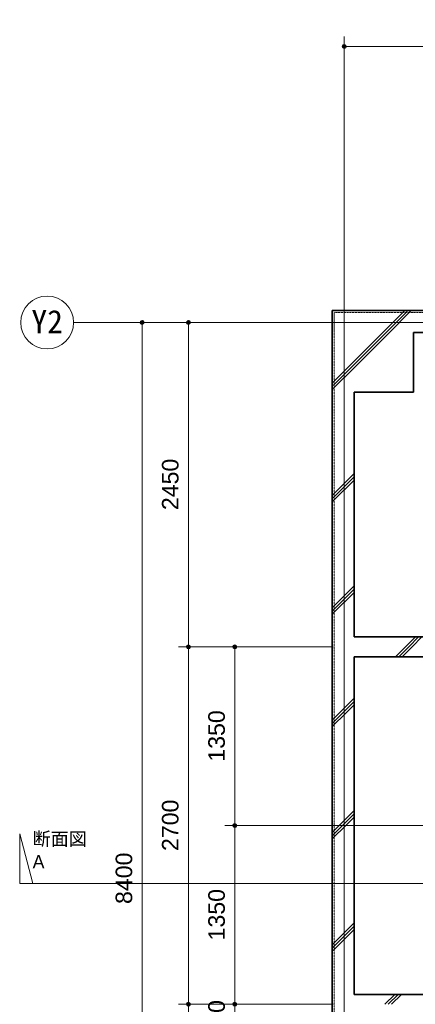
# Model space of a CAD drawing. Header units: millimetres. Extents: x -6159 to 97970, y -8550 to 14941.
# Tile 2 of 37: x -6159 to -3169, y -1676 to 5761. Entities that reach past the tile are written whole.
import ezdxf

# ---------------------------------------------------------------- set-up
doc = ezdxf.new("R2010")
doc.units = ezdxf.units.MM
doc.linetypes.add('1TS06', pattern=[31.5, 30, -0.75, 0, -0.75])
doc.linetypes.add('HA02', pattern=[2.25, 1.5, -0.75])
for name, color, linetype, lineweight in [('A-ANNO-DIMS', 211, 'Continuous', 9), ('A-ANNO-DIMS-50', 211, 'Continuous', 9), ('A-DETL-HDLN', 90, 'HA02', 18), ('A-WALL', 113, 'Continuous', 18), ('A-WALL-PATT', 111, 'Continuous', 35), ('G-ANNO-SYMB', 111, 'Continuous', 9), ('S-GRID', 1, 'Continuous', 9), ('S-GRID-IDEN', 1, 'Continuous', 9)]:
    doc.layers.add(name, color=color, linetype=linetype, lineweight=lineweight)
doc.styles.add('Arial', font='arial.ttf', dxfattribs={"height": 125})
doc.styles.add('MS UI Gothic', font='MS UI Gothic.ttf', dxfattribs={"height": 100})
doc.styles.add('ＭＳ ゴシック', font='MS Gothic.ttf', dxfattribs={"height": 175})
doc.dimstyles.new('点線_-_2_5_mm', dxfattribs={"dimscale": 304.8, "dimtxt": 127.532425, "dimasz": 0.328084, "dimexe": 0.246063, "dimexo": 0.246063, "dimgap": 0.123031, "dimtad": 1, "dimdec": 1, "dimrnd": 0.1, "dimdsep": 46, "dimtxsty": 'Arial', "dimblk1": 'DOTSMALL', "dimblk2": 'DOTSMALL', "dimsah": 1, "dimcen": 0.09, "dimazin": 0, "dimtfac": 1, "dimtdec": 4, "dimtix": 1, "dimtmove": 0, "dimatfit": 3, "dimfxl": 1, "dimtvp": 1, "dimtolj": 1, "dimtzin": 0, "dimarcsym": 2})
pattern_1 = [(45, (0, 0), (-424.264, 424.264), []), (45, (25, 0), (-424.264, 424.264), []), (45, (-25, 0), (-424.264, 424.264), [])]

# ---------------------------------------------------------------- blocks, each defined once
blk = doc.blocks.new('通芯 - 円 8mm-600091-印刷用1FL')
at = {"layer": 'S-GRID-IDEN'}
blk.add_circle((0, 0), 4, dxfattribs=at)
blk = doc.blocks.new('DIMBLOCK4-印刷用1FL')
at = {"layer": 'A-ANNO-DIMS-50', "lineweight": 35}
h = blk.add_hatch(color=256, dxfattribs=at)
edge = h.paths.add_edge_path()
edge.add_arc((-3706.8, 5558.8), 12.5, 0, 360)
h = blk.add_hatch(color=256, dxfattribs=at)
edge = h.paths.add_edge_path()
edge.add_arc((-706.8, 5558.8), 12.5, 0, 360)
at = {"layer": 'A-ANNO-DIMS-50'}
for p, q in [((-3706.8, 5558.8), (-3706.8, 5633.8)), ((-706.8, 5558.8), (-706.8, 5633.8)), ((-3706.8, 5558.8), (-706.8, 5558.8)), ((-3706.8, 5558.8), (-3706.8, 5501.5)), ((-706.8, 5558.8), (-706.8, 3556.1))]:
    blk.add_line(p, q, dxfattribs=at)
at = {"layer": 'A-ANNO-DIMS-50', "lineweight": 35}
for centre in [(-3706.8, 5558.8), (-706.8, 5558.8)]:
    blk.add_circle(centre, 12.5, dxfattribs=at)
at = {"layer": 'A-ANNO-DIMS-50', "color": 0, "insert": (-2399, 5758.6), "char_height": 125, "width": 461.471, "attachment_point": 1, "line_spacing_factor": 0.941778, "style": 'Arial'}
blk.add_mtext('3000', dxfattribs=at)
blk = doc.blocks.new('_DotSmall')
at = {"color": 0, "linetype": 'ByBlock', "const_width": 0.5}
blk.add_lwpolyline([(-0.0625, 0, 1), (0.0625, 0, 1)], format="xyb", close=True, dxfattribs=at)
blk = doc.blocks.new('DIMBLOCK7-印刷用1FL')
at = {"layer": 'A-ANNO-DIMS-50', "lineweight": 35}
h = blk.add_hatch(color=256, dxfattribs=at)
edge = h.paths.add_edge_path()
edge.add_arc((-4534.1, 1023.6), 12.5, 0, 360)
h = blk.add_hatch(color=256, dxfattribs=at)
edge = h.paths.add_edge_path()
edge.add_arc((-4534.1, -326.4), 12.5, 0, 360)
at = {"layer": 'A-ANNO-DIMS-50'}
for p, q in [((-4534.1, 1023.6), (-4609.1, 1023.6)), ((-4534.1, 1023.6), (-4534.1, -326.4)), ((-4534.1, 1023.6), (-3977.8, 1023.6)), ((-4534.1, -326.4), (-4609.1, -326.4)), ((-4534.1, -326.4), (-2256.8, -326.4))]:
    blk.add_line(p, q, dxfattribs=at)
at = {"layer": 'A-ANNO-DIMS-50', "lineweight": 35}
for centre in [(-4534.1, 1023.6), (-4534.1, -326.4)]:
    blk.add_circle(centre, 12.5, dxfattribs=at)
at = {"layer": 'A-ANNO-DIMS-50', "color": 0, "insert": (-4733.9, 156.3), "char_height": 125, "width": 461.471, "attachment_point": 1, "rotation": 90, "line_spacing_factor": 0.941778, "style": 'Arial'}
blk.add_mtext('1350', dxfattribs=at)
blk = doc.blocks.new('DIMBLOCK8-印刷用1FL')
at = {"layer": 'A-ANNO-DIMS-50', "lineweight": 35}
h = blk.add_hatch(color=256, dxfattribs=at)
edge = h.paths.add_edge_path()
edge.add_arc((-4534.1, -326.4), 12.5, 0, 360)
h = blk.add_hatch(color=256, dxfattribs=at)
edge = h.paths.add_edge_path()
edge.add_arc((-4534.1, -1676.4), 12.5, 0, 360)
at = {"layer": 'A-ANNO-DIMS-50'}
for p, q in [((-4534.1, -326.4), (-4609.1, -326.4)), ((-4534.1, -326.4), (-4534.1, -1676.4)), ((-4534.1, -326.4), (-2256.8, -326.4)), ((-4534.1, -1676.4), (-4609.1, -1676.4)), ((-4534.1, -1676.4), (-3789.3, -1676.4))]:
    blk.add_line(p, q, dxfattribs=at)
at = {"layer": 'A-ANNO-DIMS-50', "lineweight": 35}
for centre in [(-4534.1, -326.4), (-4534.1, -1676.4)]:
    blk.add_circle(centre, 12.5, dxfattribs=at)
at = {"layer": 'A-ANNO-DIMS-50', "color": 0, "insert": (-4733.9, -1193.7), "char_height": 125, "width": 461.471, "attachment_point": 1, "rotation": 90, "line_spacing_factor": 0.941778, "style": 'Arial'}
blk.add_mtext('1350', dxfattribs=at)
blk = doc.blocks.new('DIMBLOCK9-印刷用1FL')
at = {"layer": 'A-ANNO-DIMS-50', "lineweight": 35}
h = blk.add_hatch(color=256, dxfattribs=at)
edge = h.paths.add_edge_path()
edge.add_arc((-4534.1, -1676.4), 12.5, 0, 360)
h = blk.add_hatch(color=256, dxfattribs=at)
edge = h.paths.add_edge_path()
edge.add_arc((-4534.1, -1906.4), 12.5, 0, 360)
at = {"layer": 'A-ANNO-DIMS-50'}
for p, q in [((-4534.1, -1676.4), (-4609.1, -1676.4)), ((-4534.1, -1676.4), (-4534.1, -1906.4)), ((-4534.1, -1676.4), (-3789.3, -1676.4)), ((-4534.1, -1906.4), (-4609.1, -1906.4)), ((-4534.1, -1906.4), (-2656.8, -1906.4))]:
    blk.add_line(p, q, dxfattribs=at)
at = {"layer": 'A-ANNO-DIMS-50', "lineweight": 35}
for centre in [(-4534.1, -1676.4), (-4534.1, -1906.4)]:
    blk.add_circle(centre, 12.5, dxfattribs=at)
at = {"layer": 'A-ANNO-DIMS-50', "color": 0, "insert": (-4733.9, -1935.6), "char_height": 125, "width": 346.103, "attachment_point": 1, "rotation": 90, "line_spacing_factor": 0.941778, "style": 'Arial'}
blk.add_mtext('230', dxfattribs=at)
blk = doc.blocks.new('断面図 - 断面記号 - 黒-91059-印刷用1FL')
at = {"layer": 'G-ANNO-SYMB'}
for p, q in [((-1.5, 0), (-3.5, 7.5)), ((-3.5, 7.5), (-3.5, 0)), ((0, 0), (-3.5, 0)), ((-3.5, 0), (-1.5, 0))]:
    blk.add_line(p, q, dxfattribs=at)
blk = doc.blocks.new('DIMBLOCK12-印刷用1FL')
at = {"layer": 'A-ANNO-DIMS-50', "lineweight": 35}
h = blk.add_hatch(color=256, dxfattribs=at)
edge = h.paths.add_edge_path()
edge.add_arc((-5234.1, 3473.6), 12.5, 0, 360)
h = blk.add_hatch(color=256, dxfattribs=at)
edge = h.paths.add_edge_path()
edge.add_arc((-5234.1, -4926.4), 12.5, 0, 360)
at = {"layer": 'A-ANNO-DIMS-50'}
for p, q in [((-5234.1, 3473.6), (-5291.5, 3473.6)), ((-5234.1, 3473.6), (-5234.1, -4926.4)), ((-5234.1, 3473.6), (-5159.1, 3473.6)), ((-5234.1, -4926.4), (-5291.5, -4926.4)), ((-5234.1, -4926.4), (-5159.1, -4926.4))]:
    blk.add_line(p, q, dxfattribs=at)
at = {"layer": 'A-ANNO-DIMS-50', "lineweight": 35}
for centre in [(-5234.1, 3473.6), (-5234.1, -4926.4)]:
    blk.add_circle(centre, 12.5, dxfattribs=at)
at = {"layer": 'A-ANNO-DIMS-50', "color": 0, "insert": (-5433.9, -918.7), "char_height": 125, "width": 461.471, "attachment_point": 1, "rotation": 90, "line_spacing_factor": 0.941778, "style": 'Arial'}
blk.add_mtext('8400', dxfattribs=at)
blk = doc.blocks.new('DIMBLOCK63-印刷用1FL')
at = {"layer": 'A-ANNO-DIMS-50', "lineweight": 35}
h = blk.add_hatch(color=256, dxfattribs=at)
edge = h.paths.add_edge_path()
edge.add_arc((-4884.1, 3473.6), 12.5, 0, 360)
h = blk.add_hatch(color=256, dxfattribs=at)
edge = h.paths.add_edge_path()
edge.add_arc((-4884.1, 1023.6), 12.5, 0, 360)
at = {"layer": 'A-ANNO-DIMS-50'}
for p, q in [((-4884.1, 3473.6), (-4941.5, 3473.6)), ((-4884.1, 3473.6), (-4884.1, 1023.6)), ((-4884.1, 3473.6), (-4809.1, 3473.6)), ((-4884.1, 1023.6), (-4959.1, 1023.6)), ((-4884.1, 1023.6), (-3789.3, 1023.6))]:
    blk.add_line(p, q, dxfattribs=at)
at = {"layer": 'A-ANNO-DIMS-50', "lineweight": 35}
for centre in [(-4884.1, 3473.6), (-4884.1, 1023.6)]:
    blk.add_circle(centre, 12.5, dxfattribs=at)
at = {"layer": 'A-ANNO-DIMS-50', "color": 0, "insert": (-5083.9, 2056.3), "char_height": 125, "width": 461.471, "attachment_point": 1, "rotation": 90, "line_spacing_factor": 0.941778, "style": 'Arial'}
blk.add_mtext('2450', dxfattribs=at)
blk = doc.blocks.new('DIMBLOCK64-印刷用1FL')
at = {"layer": 'A-ANNO-DIMS-50', "lineweight": 35}
h = blk.add_hatch(color=256, dxfattribs=at)
edge = h.paths.add_edge_path()
edge.add_arc((-4884.1, 1023.6), 12.5, 0, 360)
h = blk.add_hatch(color=256, dxfattribs=at)
edge = h.paths.add_edge_path()
edge.add_arc((-4884.1, -1676.4), 12.5, 0, 360)
at = {"layer": 'A-ANNO-DIMS-50'}
for p, q in [((-4884.1, 1023.6), (-4959.1, 1023.6)), ((-4884.1, 1023.6), (-4884.1, -1676.4)), ((-4884.1, 1023.6), (-3789.3, 1023.6)), ((-4884.1, -1676.4), (-4959.1, -1676.4)), ((-4884.1, -1676.4), (-3789.3, -1676.4))]:
    blk.add_line(p, q, dxfattribs=at)
at = {"layer": 'A-ANNO-DIMS-50', "lineweight": 35}
for centre in [(-4884.1, 1023.6), (-4884.1, -1676.4)]:
    blk.add_circle(centre, 12.5, dxfattribs=at)
at = {"layer": 'A-ANNO-DIMS-50', "color": 0, "insert": (-5083.9, -518.7), "char_height": 125, "width": 461.471, "attachment_point": 1, "rotation": 90, "line_spacing_factor": 0.941778, "style": 'Arial'}
blk.add_mtext('2700', dxfattribs=at)
blk = doc.blocks.new('DIMBLOCK65-印刷用1FL')
at = {"layer": 'A-ANNO-DIMS-50', "lineweight": 35}
h = blk.add_hatch(color=256, dxfattribs=at)
edge = h.paths.add_edge_path()
edge.add_arc((-4884.1, -1676.4), 12.5, 0, 360)
h = blk.add_hatch(color=256, dxfattribs=at)
edge = h.paths.add_edge_path()
edge.add_arc((-4884.1, -4926.4), 12.5, 0, 360)
at = {"layer": 'A-ANNO-DIMS-50'}
for p, q in [((-4884.1, -1676.4), (-4959.1, -1676.4)), ((-4884.1, -1676.4), (-4884.1, -4926.4)), ((-4884.1, -1676.4), (-3789.3, -1676.4)), ((-4884.1, -4926.4), (-4941.5, -4926.4)), ((-4884.1, -4926.4), (-4809.1, -4926.4))]:
    blk.add_line(p, q, dxfattribs=at)
at = {"layer": 'A-ANNO-DIMS-50', "lineweight": 35}
for centre in [(-4884.1, -1676.4), (-4884.1, -4926.4)]:
    blk.add_circle(centre, 12.5, dxfattribs=at)
at = {"layer": 'A-ANNO-DIMS-50', "color": 0, "insert": (-5083.9, -3493.7), "char_height": 125, "width": 461.471, "attachment_point": 1, "rotation": 90, "line_spacing_factor": 0.941778, "style": 'Arial'}
blk.add_mtext('3250', dxfattribs=at)

msp = doc.modelspace()

# ---------------------------------------------------------------- hatches: boundary and pattern name
at = {"layer": 'A-WALL-PATT', "lineweight": 18}
h = msp.add_hatch(dxfattribs=at)
h.set_pattern_fill('FP_1', color=256, style=0, pattern_type=2)
h.set_pattern_definition(pattern_1)
h.paths.add_polyline_path([(8183.23, 3548.6), (8183.23, 3563.6), (4928.23, 3563.6), (4928.23, 3548.6), (8168.23, 3548.6)])
h.paths.add_polyline_path([(-3781.77, 3548.6), (4078.23, 3548.6), (4078.23, 3563.6), (-3796.77, 3563.6), (-3796.77, 3548.6)])
h = msp.add_hatch(dxfattribs=at)
h.set_pattern_fill('FP_1', color=256, style=0, pattern_type=2)
h.set_pattern_definition(pattern_1)
h.paths.add_polyline_path([(-3781.77, -5001.4), (-3781.77, 3548.6), (-3796.77, 3548.6), (-3796.77, -5001.4)])
h = msp.add_hatch(dxfattribs=at)
h.set_pattern_fill('FP_1', color=256, style=0, pattern_type=2)
h.set_pattern_definition(pattern_1)
h.paths.add_polyline_path([(8168.23, 3398.6), (8168.23, 3548.6), (4928.23, 3548.6), (4928.23, 3398.6), (8018.23, 3398.6)])
h.paths.add_polyline_path([(4078.23, 3398.6), (4078.23, 3548.6), (-3781.77, 3548.6), (-3781.77, 3398.6), (2793.23, 3398.6)])
h = msp.add_hatch(dxfattribs=at)
h.set_pattern_fill('FP_1', color=256, style=0, pattern_type=2)
h.set_pattern_definition(pattern_1)
h.paths.add_polyline_path([(-3631.77, -4851.4), (-3631.77, -1676.4), (-3706.77, -1676.4), (-3706.77, 1023.6), (-3631.77, 1023.6), (-3631.77, 3398.6), (-3781.77, 3398.6), (-3781.77, -4851.4)])
h = msp.add_hatch(dxfattribs=at)
h.set_pattern_fill('FP_1', color=256, style=0, pattern_type=2)
h.set_pattern_definition(pattern_1)
h.paths.add_polyline_path([(-3631.77, 2948.6), (-3181.77, 2948.6), (-3181.77, 3398.6), (-3631.77, 3398.6)])
h = msp.add_hatch(dxfattribs=at)
h.set_pattern_fill('FP_1', color=256, style=0, pattern_type=2)
h.set_pattern_definition(pattern_1)
h.paths.add_polyline_path([(976.52, 948.6), (1068.23, 948.6), (1068.23, 1098.6), (-3631.77, 1098.6), (-3631.77, 1023.6), (976.52, 1023.6)])
h = msp.add_hatch(dxfattribs=at)
h.set_pattern_fill('FP_1', color=256, style=0, pattern_type=2)
h.set_pattern_definition(pattern_1)
h.paths.add_polyline_path([(-3706.77, -1676.4), (-3631.77, -1676.4), (-3631.77, 1023.6), (-3706.77, 1023.6), (-3706.77, -887.15)])
h = msp.add_hatch(dxfattribs=at)
h.set_pattern_fill('FP_1', color=256, style=0, pattern_type=2)
h.set_pattern_definition(pattern_1)
h.paths.add_polyline_path([(976.52, 948.6), (976.52, 1023.6), (-3631.77, 1023.6), (-3631.77, 948.6), (918.23, 948.6)])
h = msp.add_hatch(dxfattribs=at)
h.set_pattern_fill('FP_1', color=256, style=0, pattern_type=2)
h.set_pattern_definition(pattern_1)
h.paths.add_polyline_path([(-281.77, -1676.4), (-281.77, -1601.4), (-3631.77, -1601.4), (-3631.77, -1676.4), (-1326.98, -1676.4)])

# ---------------------------------------------------------------- linework, layer by layer
at = {"layer": 'A-DETL-HDLN'}
for p, q in [((4078.23, 3548.6), (-3781.77, 3548.6)), ((-3781.77, 3398.6), (-3781.77, -4851.4))]:
    msp.add_line(p, q, dxfattribs=at)
at = {"layer": 'A-WALL', "lineweight": 35}
for p, q in [((4078.23, 3563.6), (-3796.77, 3563.6)), ((-3796.77, -5016.4), (-3796.77, 3563.6)), ((-3181.77, 2948.6), (-3181.77, 3398.6)), ((-3181.77, 3398.6), (-781.77, 3398.6)), ((-3631.77, 2948.6), (-3181.77, 2948.6)), ((-3631.77, 2948.6), (-3631.77, 1098.6)), ((-3631.77, 1098.6), (-781.77, 1098.6)), ((-3631.77, 948.6), (-3631.77, -1601.4)), ((-3631.77, 948.6), (918.23, 948.6)), ((-1356.77, -1601.4), (-3631.77, -1601.4))]:
    msp.add_line(p, q, dxfattribs=at)
at = {"layer": 'A-WALL'}
msp.add_line((-3781.77, 3398.6), (-3781.77, 3548.6), dxfattribs=at)
at = {"layer": 'G-ANNO-SYMB'}
msp.add_line((-5984.01, -763.26), (1129.09, -763.26), dxfattribs=at)
at = {"layer": 'S-GRID', "linetype": '1TS06'}
msp.add_line((-3706.77, 5586.53), (-3706.77, -7738.61), dxfattribs=at)
at = {"layer": 'S-GRID', "linetype": '1TS06', "lineweight": 18}
msp.add_line((-5751.46, 3473.6), (9977.99, 3473.6), dxfattribs=at)

# ---------------------------------------------------------------- block references
at = {"layer": 'G-ANNO-SYMB', "xscale": 49.99999999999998, "yscale": 49.99999999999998, "zscale": 49.99999999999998}
msp.add_blockref('断面図 - 断面記号 - 黒-91059-印刷用1FL', (-5984.01, -763.26), dxfattribs=at)
at = {"layer": 'S-GRID-IDEN', "xscale": 49.99999999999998, "yscale": 49.99999999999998, "zscale": 49.99999999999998, "rotation": 269.9999999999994}
msp.add_blockref('通芯 - 円 8mm-600091-印刷用1FL', (-5951.46, 3473.6), dxfattribs=at)

# ---------------------------------------------------------------- texts
at = {"layer": 'G-ANNO-SYMB', "char_height": 100, "attachment_point": 1, "style": 'MS UI Gothic'}
for s, insert, width in [('断面図', (-6060.98, -377.13), 541.1391), ('\\fMS UI Gothic|b0|i0|c128|p50|;A', (-6060.98, -549.11), 112.2362)]:
    msp.add_mtext(s, dxfattribs=dict(at, insert=insert, width=width))
at = {"layer": 'S-GRID-IDEN', "insert": (-6070.25, 3567.78), "char_height": 175, "width": 280.5906, "attachment_point": 1, "style": 'ＭＳ ゴシック'}
msp.add_mtext('Y2', dxfattribs=at)

# ---------------------------------------------------------------- dimensions: what is measured, and where the dimension line sits
at = {"layer": 'A-ANNO-DIMS'}
dim = msp.add_linear_dim(base=(-706.77, 5558.79), p1=(-3706.77, 5576.47), p2=(-706.77, 3481.1), dimstyle='点線_-_2_5_mm', override={"dimpost": '<>', "dimfxl": 3659.312417}, dxfattribs=at)
dim.commit()
dim.dimension.update_dxf_attribs({"geometry": 'DIMBLOCK4-印刷用1FL', "text_midpoint": (-2206.77, 5660.15)})
for base, p1, p2, override, picture, middle in [((-5234.14, -4926.4), (-5216.46, 3473.6), (-5216.46, -4926.4), {"dimpost": '<>', "dimfxl": 8400}, 'DIMBLOCK12-印刷用1FL', (-5335.46, -726.4)), ((-4884.14, 1023.6), (-4866.46, 3473.6), (-3714.27, 1023.6), {"dimpost": '<>', "dimfxl": 2707.405855}, 'DIMBLOCK63-印刷用1FL', (-4985.46, 2248.6)), ((-4884.14, -1676.4), (-3714.27, 1023.6), (-3714.27, -1676.4), {"dimpost": '<>', "dimfxl": 2700}, 'DIMBLOCK64-印刷用1FL', (-4985.46, -326.4)), ((-4534.14, -326.4), (-3902.81, 1023.6), (-2181.77, -326.4), {"dimpost": '<>', "dimfxl": 2187.352159}, 'DIMBLOCK7-印刷用1FL', (-4635.5, 348.6)), ((-4534.14, -1676.4), (-2181.77, -326.4), (-3714.27, -1676.4), {"dimpost": '<>', "dimfxl": 2042.316393}, 'DIMBLOCK8-印刷用1FL', (-4635.5, -1001.4)), ((-4534.14, -1906.4), (-3714.27, -1676.4), (-2581.83, -1906.4), {"dimpost": '<>', "dimfxl": 1155.558175}, 'DIMBLOCK9-印刷用1FL', (-4635.5, -1791.4)), ((-4884.14, -4926.4), (-3714.27, -1676.4), (-4866.46, -4926.4), {"dimpost": '<>', "dimfxl": 3448.194668}, 'DIMBLOCK65-印刷用1FL', (-4985.5, -3301.4))]:
    dim = msp.add_linear_dim(base=base, p1=p1, p2=p2, angle=90, dimstyle='点線_-_2_5_mm', override=override, dxfattribs=at)
    dim.commit()
    dim.dimension.update_dxf_attribs({"geometry": picture, "text_midpoint": middle})

doc.saveas('drawing.dxf')
